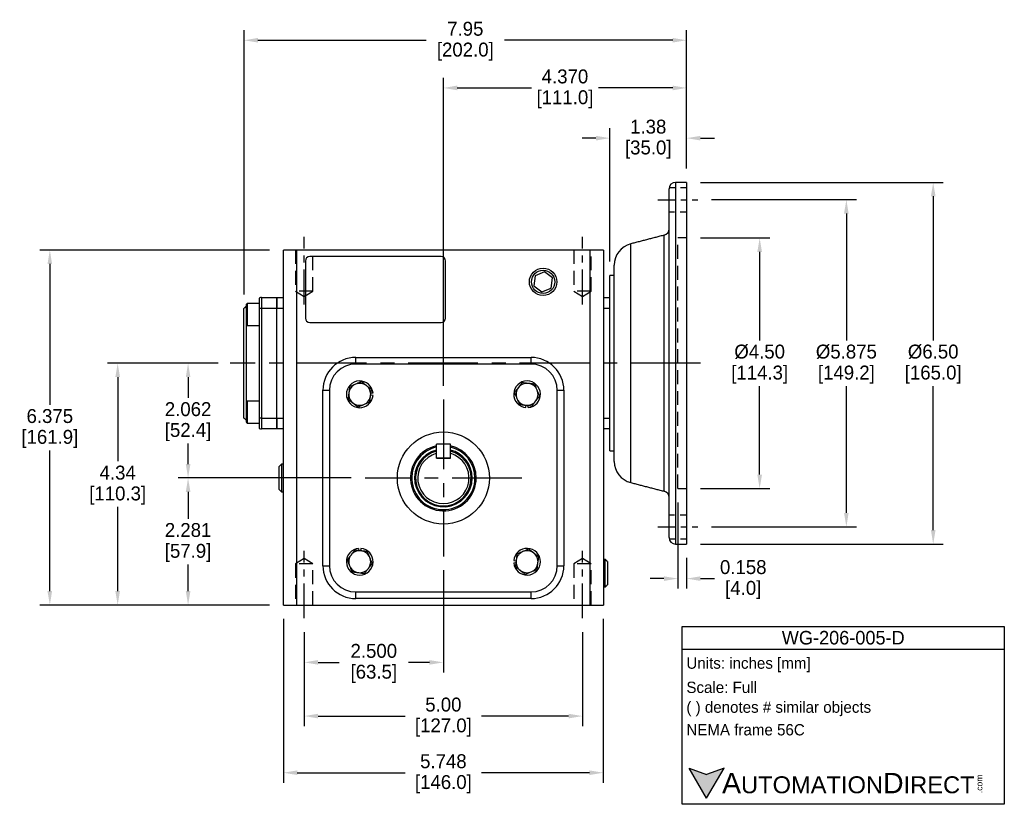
# Model space of a CAD drawing. Header units: inches. Extents: x 68.3 to 98.5, y 18.7 to 44.4.
# Tile 2 of 3: x 80.8 to 98.5, y 18.7 to 32.8. Entities that reach past the tile are written whole.
import ezdxf

# ---------------------------------------------------------------- set-up
doc = ezdxf.new("R2010")
doc.units = ezdxf.units.IN
doc.header["$MEASUREMENT"] = 0
doc.linetypes.add('CENTER', pattern=[2, 1.25, -0.25, 0.25, -0.25])
doc.linetypes.add('HIDDEN', pattern=[0.375, 0.25, -0.125])
for name, color, linetype in [('Centerline', 40, 'CENTER'), ('Dimensions', 140, 'Continuous'), ('Hidden', 102, 'HIDDEN'), ('Text', 140, 'Continuous')]:
    doc.layers.add(name, color=color, linetype=linetype)
doc.styles.add('\\M+2ABAC\\M+2A6A11', font='txt')
doc.dimstyles.get("Standard").update_dxf_attribs({"dimtxt": 0.25, "dimasz": 0.25, "dimexe": 0.18, "dimexo": 0.25, "dimgap": 0.08, "dimtad": 0, "dimtih": 1, "dimtoh": 1, "dimrnd": 0.0005, "dimzin": 0, "dimdsep": 46, "dimtxsty": 'Standard', "dimcen": 0, "dimadec": 0, "dimazin": 0, "dimtfac": 1, "dimtofl": 0, "dimtmove": 0, "dimatfit": 3, "dimfxl": 0, "dimtolj": 1, "dimtzin": 0, "dimarcsym": 0})

# ---------------------------------------------------------------- blocks, each defined once
blk = doc.blocks.new('*D9')
at = {"layer": 'Defpoints', "color": 0}
for p in [(92.776, 28.852), (92.776, 24.352), (94.089, 24.352)]:
    blk.add_point(p, dxfattribs=at)
at = {"layer": 'Dimensions', "color": 0, "lineweight": -2}
for p, q in [((93.026, 28.852), (94.269, 28.852)), ((94.089, 28.602), (94.089, 27.012)), ((94.089, 24.602), (94.089, 26.192)), ((93.026, 24.352), (94.269, 24.352))]:
    blk.add_line(p, q, dxfattribs=at)
at = {"layer": 'Dimensions', "color": 0}
for points in [[(94.047, 28.602), (94.131, 28.602), (94.089, 28.852)], [(94.047, 24.602), (94.131, 24.602), (94.089, 24.352)]]:
    blk.add_solid(points, dxfattribs=at)
at = {"layer": 'Dimensions', "color": 0, "char_height": 0.25, "attachment_point": 5}
for s, insert in [('\\A1;%%c4.50', (94.089, 26.807)), ('\\A1;[114.3]', (94.089, 26.397))]:
    blk.add_mtext(s, dxfattribs=dict(at, insert=insert))
blk = doc.blocks.new('*D10')
at = {"layer": 'Defpoints', "color": 0}
for p in [(92.619, 24.352), (92.776, 23.354), (92.776, 22.734)]:
    blk.add_point(p, dxfattribs=at)
at = {"layer": 'Dimensions', "color": 0, "lineweight": -2}
for p, q in [((92.619, 24.102), (92.619, 22.554)), ((92.776, 23.104), (92.776, 22.554)), ((92.369, 22.734), (92.119, 22.734)), ((93.026, 22.734), (93.276, 22.734))]:
    blk.add_line(p, q, dxfattribs=at)
at = {"layer": 'Dimensions', "color": 0}
for points in [[(92.369, 22.775), (92.369, 22.692), (92.619, 22.734)], [(93.026, 22.775), (93.026, 22.692), (92.776, 22.734)]]:
    blk.add_solid(points, dxfattribs=at)
at = {"layer": 'Dimensions', "color": 0, "char_height": 0.25, "attachment_point": 5}
for s, insert in [('\\A1;0.158', (93.794, 22.939)), ('\\A1;[4.0]', (93.794, 22.529))]:
    blk.add_mtext(s, dxfattribs=dict(at, insert=insert))
blk = doc.blocks.new('*D11')
at = {"layer": 'Defpoints', "color": 0}
for p in [(85.906, 22.023), (90.906, 22.023), (90.906, 20.265)]:
    blk.add_point(p, dxfattribs=at)
at = {"layer": 'Dimensions', "color": 0, "lineweight": -2}
for p, q in [((85.906, 21.773), (85.906, 20.085)), ((90.906, 21.773), (90.906, 20.085)), ((86.156, 20.265), (87.722, 20.265)), ((90.656, 20.265), (89.09, 20.265))]:
    blk.add_line(p, q, dxfattribs=at)
at = {"layer": 'Dimensions', "color": 0}
for points in [[(86.156, 20.306), (86.156, 20.223), (85.906, 20.265)], [(90.656, 20.306), (90.656, 20.223), (90.906, 20.265)]]:
    blk.add_solid(points, dxfattribs=at)
at = {"layer": 'Dimensions', "color": 0, "char_height": 0.25, "attachment_point": 5}
for s, insert in [('\\A1;5.00', (88.406, 20.47)), ('\\A1;[127.0]', (88.406, 20.06))]:
    blk.add_mtext(s, dxfattribs=dict(at, insert=insert))
blk = doc.blocks.new('*D12')
at = {"layer": 'Defpoints', "color": 0}
for p in [(88.406, 23.133), (85.906, 22.023), (88.406, 21.229)]:
    blk.add_point(p, dxfattribs=at)
at = {"layer": 'Dimensions', "color": 0, "lineweight": -2}
for p, q in [((88.406, 22.883), (88.406, 21.049)), ((85.906, 21.773), (85.906, 21.049)), ((86.156, 21.229), (86.535, 21.229)), ((88.156, 21.229), (87.778, 21.229))]:
    blk.add_line(p, q, dxfattribs=at)
at = {"layer": 'Dimensions', "color": 0}
for points in [[(86.156, 21.271), (86.156, 21.188), (85.906, 21.229)], [(88.156, 21.271), (88.156, 21.188), (88.406, 21.229)]]:
    blk.add_solid(points, dxfattribs=at)
at = {"layer": 'Dimensions', "color": 0, "char_height": 0.25, "attachment_point": 5}
for s, insert in [('\\A1;2.500', (87.156, 21.434)), ('\\A1;[63.5]', (87.156, 21.024))]:
    blk.add_mtext(s, dxfattribs=dict(at, insert=insert))
blk = doc.blocks.new('*D13')
at = {"layer": 'Defpoints', "color": 0}
for p in [(85.532, 22.259), (91.28, 22.259), (91.28, 19.247)]:
    blk.add_point(p, dxfattribs=at)
at = {"layer": 'Dimensions', "color": 0, "lineweight": -2}
for p, q in [((85.532, 22.009), (85.532, 19.067)), ((91.28, 22.009), (91.28, 19.067)), ((85.782, 19.247), (87.722, 19.247)), ((91.03, 19.247), (89.09, 19.247))]:
    blk.add_line(p, q, dxfattribs=at)
at = {"layer": 'Dimensions', "color": 0}
for points in [[(85.782, 19.289), (85.782, 19.206), (85.532, 19.247)], [(91.03, 19.289), (91.03, 19.206), (91.28, 19.247)]]:
    blk.add_solid(points, dxfattribs=at)
at = {"layer": 'Dimensions', "color": 0, "char_height": 0.25, "attachment_point": 5}
for s, insert in [('\\A1;5.748', (88.406, 19.452)), ('\\A1;[146.0]', (88.406, 19.042))]:
    blk.add_mtext(s, dxfattribs=dict(at, insert=insert))
blk = doc.blocks.new('*D14')
at = {"layer": 'Defpoints', "color": 0}
for p in [(83.819, 26.602), (84.607, 26.602), (86.998, 24.541)]:
    blk.add_point(p, dxfattribs=at)
at = {"layer": 'Dimensions', "color": 0, "lineweight": -2}
for p, q in [((84.357, 26.602), (83.639, 26.602)), ((83.819, 26.352), (83.819, 25.981)), ((83.819, 24.791), (83.819, 25.161)), ((86.748, 24.541), (83.639, 24.541))]:
    blk.add_line(p, q, dxfattribs=at)
at = {"layer": 'Dimensions', "color": 0}
for points in [[(83.778, 26.352), (83.861, 26.352), (83.819, 26.602)], [(83.778, 24.791), (83.861, 24.791), (83.819, 24.541)]]:
    blk.add_solid(points, dxfattribs=at)
at = {"layer": 'Dimensions', "color": 0, "char_height": 0.25, "attachment_point": 5}
for s, insert in [('\\A1;2.062', (83.819, 25.776)), ('\\A1;[52.4]', (83.819, 25.366))]:
    blk.add_mtext(s, dxfattribs=dict(at, insert=insert))
blk = doc.blocks.new('*D15')
at = {"layer": 'Defpoints', "color": 0}
for p in [(83.819, 24.541), (86.998, 24.541), (85.532, 22.259)]:
    blk.add_point(p, dxfattribs=at)
at = {"layer": 'Dimensions', "color": 0, "lineweight": -2}
for p, q in [((86.748, 24.541), (83.639, 24.541)), ((83.819, 24.291), (83.819, 23.81)), ((83.819, 22.509), (83.819, 22.99)), ((85.282, 22.259), (83.639, 22.259))]:
    blk.add_line(p, q, dxfattribs=at)
at = {"layer": 'Dimensions', "color": 0}
for points in [[(83.778, 24.291), (83.861, 24.291), (83.819, 24.541)], [(83.778, 22.509), (83.861, 22.509), (83.819, 22.259)]]:
    blk.add_solid(points, dxfattribs=at)
at = {"layer": 'Dimensions', "color": 0, "char_height": 0.25, "attachment_point": 5}
for s, insert in [('\\A1;2.281', (83.819, 23.605)), ('\\A1;[57.9]', (83.819, 23.195))]:
    blk.add_mtext(s, dxfattribs=dict(at, insert=insert))
blk = doc.blocks.new('*D16')
at = {"layer": 'Defpoints', "color": 0}
for p in [(92.776, 31.547), (92.776, 29.85), (88.406, 25.948)]:
    blk.add_point(p, dxfattribs=at)
at = {"layer": 'Dimensions', "color": 0, "lineweight": -2}
for p, q in [((88.406, 26.198), (88.406, 31.727)), ((92.776, 30.1), (92.776, 31.727)), ((88.656, 31.547), (89.99, 31.547)), ((92.526, 31.547), (91.192, 31.547))]:
    blk.add_line(p, q, dxfattribs=at)
at = {"layer": 'Dimensions', "color": 0}
for points in [[(88.656, 31.589), (88.656, 31.505), (88.406, 31.547)], [(92.526, 31.589), (92.526, 31.505), (92.776, 31.547)]]:
    blk.add_solid(points, dxfattribs=at)
at = {"layer": 'Dimensions', "color": 0, "char_height": 0.25, "attachment_point": 5}
for s, insert in [('\\A1;4.370', (90.591, 31.752)), ('\\A1;[111.0]', (90.591, 31.342))]:
    blk.add_mtext(s, dxfattribs=dict(at, insert=insert))
blk = doc.blocks.new('*D17')
at = {"layer": 'Defpoints', "color": 0}
for p in [(92.776, 29.85), (92.776, 23.354), (97.207, 23.354)]:
    blk.add_point(p, dxfattribs=at)
at = {"layer": 'Dimensions', "color": 0, "lineweight": -2}
for p, q in [((93.026, 29.85), (97.387, 29.85)), ((97.207, 29.6), (97.207, 27.012)), ((97.207, 23.604), (97.207, 26.192)), ((93.026, 23.354), (97.387, 23.354))]:
    blk.add_line(p, q, dxfattribs=at)
at = {"layer": 'Dimensions', "color": 0}
for points in [[(97.166, 29.6), (97.249, 29.6), (97.207, 29.85)], [(97.166, 23.604), (97.249, 23.604), (97.207, 23.354)]]:
    blk.add_solid(points, dxfattribs=at)
at = {"layer": 'Dimensions', "color": 0, "char_height": 0.25, "attachment_point": 5}
for s, insert in [('\\A1;%%c6.50', (97.207, 26.807)), ('\\A1;[165.0]', (97.207, 26.397))]:
    blk.add_mtext(s, dxfattribs=dict(at, insert=insert))
blk = doc.blocks.new('*D18')
at = {"layer": 'Defpoints', "color": 0}
for p in [(92.776, 32.403), (92.776, 29.85), (84.824, 27.587)]:
    blk.add_point(p, dxfattribs=at)
at = {"layer": 'Dimensions', "color": 0, "lineweight": -2}
for p, q in [((84.824, 27.837), (84.824, 32.583)), ((92.776, 30.1), (92.776, 32.583)), ((85.074, 32.403), (88.095, 32.403)), ((92.526, 32.403), (89.505, 32.403))]:
    blk.add_line(p, q, dxfattribs=at)
at = {"layer": 'Dimensions', "color": 0}
for points in [[(85.074, 32.445), (85.074, 32.362), (84.824, 32.403)], [(92.526, 32.445), (92.526, 32.362), (92.776, 32.403)]]:
    blk.add_solid(points, dxfattribs=at)
at = {"layer": 'Dimensions', "color": 0, "char_height": 0.25, "attachment_point": 5}
for s, insert in [('\\A1;7.95', (88.8, 32.608)), ('\\A1;[202.0]', (88.8, 32.198))]:
    blk.add_mtext(s, dxfattribs=dict(at, insert=insert))
blk = doc.blocks.new('*D19')
at = {"layer": 'Defpoints', "color": 0}
for p in [(92.776, 30.645), (92.776, 29.85), (91.398, 28.177)]:
    blk.add_point(p, dxfattribs=at)
at = {"layer": 'Dimensions', "color": 0, "lineweight": -2}
for p, q in [((91.398, 28.427), (91.398, 30.825)), ((92.776, 30.1), (92.776, 30.825)), ((91.148, 30.645), (90.898, 30.645)), ((93.026, 30.645), (93.276, 30.645))]:
    blk.add_line(p, q, dxfattribs=at)
at = {"layer": 'Dimensions', "color": 0}
for points in [[(91.148, 30.686), (91.148, 30.603), (91.398, 30.645)], [(93.026, 30.686), (93.026, 30.603), (92.776, 30.645)]]:
    blk.add_solid(points, dxfattribs=at)
at = {"layer": 'Dimensions', "color": 0, "char_height": 0.25, "attachment_point": 5}
for s, insert in [('\\A1;1.38', (92.087, 30.85)), ('\\A1;[35.0]', (92.087, 30.44))]:
    blk.add_mtext(s, dxfattribs=dict(at, insert=insert))
blk = doc.blocks.new('*D24')
at = {"layer": 'Defpoints', "color": 0}
for p in [(84.574, 26.602), (82.554, 22.259), (85.532, 22.259)]:
    blk.add_point(p, dxfattribs=at)
at = {"layer": 'Dimensions', "color": 0, "lineweight": -2}
for p, q in [((84.324, 26.602), (82.374, 26.602)), ((82.554, 26.352), (82.554, 24.841)), ((82.554, 22.509), (82.554, 24.021)), ((85.282, 22.259), (82.374, 22.259))]:
    blk.add_line(p, q, dxfattribs=at)
at = {"layer": 'Dimensions', "color": 0}
for points in [[(82.512, 26.352), (82.596, 26.352), (82.554, 26.602)], [(82.512, 22.509), (82.596, 22.509), (82.554, 22.259)]]:
    blk.add_solid(points, dxfattribs=at)
at = {"layer": 'Dimensions', "color": 0, "char_height": 0.25, "attachment_point": 5}
for s, insert in [('\\A1;4.34', (82.554, 24.636)), ('\\A1;[110.3]', (82.554, 24.226))]:
    blk.add_mtext(s, dxfattribs=dict(at, insert=insert))
blk = doc.blocks.new('*D25')
at = {"layer": 'Defpoints', "color": 0}
for p in [(92.976, 29.54), (92.976, 23.665), (95.647, 23.665)]:
    blk.add_point(p, dxfattribs=at)
at = {"layer": 'Dimensions', "color": 0, "lineweight": -2}
for p, q in [((93.226, 29.54), (95.827, 29.54)), ((95.647, 29.29), (95.647, 27.012)), ((95.647, 23.915), (95.647, 26.192)), ((93.226, 23.665), (95.827, 23.665))]:
    blk.add_line(p, q, dxfattribs=at)
at = {"layer": 'Dimensions', "color": 0}
for points in [[(95.605, 29.29), (95.688, 29.29), (95.647, 29.54)], [(95.605, 23.915), (95.688, 23.915), (95.647, 23.665)]]:
    blk.add_solid(points, dxfattribs=at)
at = {"layer": 'Dimensions', "color": 0, "char_height": 0.25, "attachment_point": 5}
for s, insert in [('\\A1;%%C5.875', (95.647, 26.807)), ('\\A1;[149.2]', (95.647, 26.397))]:
    blk.add_mtext(s, dxfattribs=dict(at, insert=insert))
blk = doc.blocks.new('*D26')
at = {"layer": 'Defpoints', "color": 0}
for p in [(85.532, 28.635), (81.335, 22.259), (85.532, 22.259)]:
    blk.add_point(p, dxfattribs=at)
at = {"layer": 'Dimensions', "color": 0, "lineweight": -2}
for p, q in [((85.282, 28.635), (81.155, 28.635)), ((81.335, 28.385), (81.335, 25.857)), ((81.335, 22.509), (81.335, 25.037)), ((85.282, 22.259), (81.155, 22.259))]:
    blk.add_line(p, q, dxfattribs=at)
at = {"layer": 'Dimensions', "color": 0}
for points in [[(81.293, 28.385), (81.376, 28.385), (81.335, 28.635)], [(81.293, 22.509), (81.376, 22.509), (81.335, 22.259)]]:
    blk.add_solid(points, dxfattribs=at)
at = {"layer": 'Dimensions', "color": 0, "char_height": 0.25, "attachment_point": 5}
for s, insert in [('\\A1;6.375', (81.335, 25.652)), ('\\A1;[161.9]', (81.335, 25.242))]:
    blk.add_mtext(s, dxfattribs=dict(at, insert=insert))

msp = doc.modelspace()

# ---------------------------------------------------------------- hatches: boundary and pattern name
at = {"layer": 'Dimensions'}
msp.add_hatch(color=256, dxfattribs=at).paths.add_polyline_path([(93.4502, 19.3311), (93.1366, 19.217), (92.823, 19.3311), (93.1366, 18.788)])

# ---------------------------------------------------------------- linework, layer by layer
at = {"color": 7, "linetype": 'Continuous'}
for p, q in [((92.4613, 28.8869), (92.4613, 29.7323)), ((92.5794, 29.8504), (92.5794, 23.3544)), ((92.7763, 29.8504), (92.7763, 23.3544)), ((92.3729, 26.6024), (92.3729, 28.9023)), ((92.4613, 28.889), (92.4613, 28.8961)), ((91.7717, 26.6024), (91.7717, 28.7459)), ((92.4613, 28.463), (92.4613, 28.7432)), ((92.4613, 24.4629), (92.4613, 28.7419)), ((85.5322, 22.2595), (85.5322, 28.6347)), ((85.7684, 28.6347), (85.5322, 28.6347)), ((91.044, 28.6347), (85.7684, 28.6347)), ((85.7684, 28.6347), (85.7684, 22.2595)), ((88.3668, 28.5166), (86.0046, 28.5166)), ((91.044, 22.2595), (91.044, 28.6347)), ((91.2802, 28.6347), (91.044, 28.6347)), ((91.2802, 28.6347), (91.2802, 22.2595)), ((85.9259, 28.4378), (85.9259, 27.4142)), ((88.4456, 27.4142), (88.4456, 28.4378)), ((91.4771, 26.6024), (91.4771, 28.3649)), ((90.0532, 28.1745), (90.0296, 27.9942)), ((90.2212, 28.2441), (90.0532, 28.1745)), ((90.3655, 28.1335), (90.2212, 28.2441)), ((90.3418, 27.9532), (90.3655, 28.1335)), ((91.3983, 27.7694), (91.3983, 28.1772)), ((90.0296, 27.9942), (90.1739, 27.8835)), ((90.1739, 27.8835), (90.3418, 27.9532)), ((85.1385, 27.7835), (85.4141, 27.7835)), ((85.1385, 27.7835), (85.1385, 27.5867)), ((85.4141, 27.5867), (85.4141, 27.7835)), ((85.4141, 27.7835), (85.5322, 27.7835)), ((85.4141, 27.7835), (85.4141, 27.5867)), ((91.2802, 27.7835), (91.3983, 27.7835)), ((84.8629, 27.6565), (84.8629, 27.3022)), ((84.8826, 27.6762), (84.8826, 27.2825)), ((85.0991, 27.773), (85.0991, 27.5867)), ((91.3983, 27.6598), (91.3983, 27.7694)), ((91.3983, 26.6024), (91.3983, 27.6598)), ((84.8235, 25.6182), (84.8235, 27.5867)), ((85.0991, 27.5867), (85.0991, 25.6182)), ((85.1385, 27.5867), (85.0991, 27.5867)), ((85.1385, 27.5867), (85.1385, 25.6182)), ((85.4141, 27.5867), (85.1385, 27.5867)), ((85.4141, 25.6182), (85.4141, 27.5867)), ((85.4141, 25.6182), (85.4141, 27.5867)), ((85.5322, 27.5867), (85.4141, 27.5867)), ((91.3983, 27.5867), (91.2802, 27.5867)), ((84.8629, 27.3022), (84.8629, 26.6024)), ((86.0046, 27.3355), (88.3668, 27.3355)), ((84.8629, 26.6024), (84.8629, 25.9026)), ((86.8314, 26.7059), (89.981, 26.7059)), ((86.8314, 26.5878), (86.8314, 26.7059)), ((89.981, 26.5878), (86.8314, 26.5878)), ((89.981, 26.5878), (89.981, 26.7059)), ((91.3983, 25.545), (91.3983, 26.6024)), ((91.4771, 24.8399), (91.4771, 26.6024)), ((91.7717, 24.4589), (91.7717, 26.6024)), ((92.3729, 24.3026), (92.3729, 26.6024)), ((86.2408, 22.9658), (86.2408, 26.1154)), ((86.2408, 26.1154), (86.359, 26.1154)), ((86.359, 26.1154), (86.359, 22.9658)), ((87.1423, 26.025), (87.0994, 26.0284)), ((87.1423, 26.0627), (87.1036, 26.0597)), ((90.4534, 22.9658), (90.4534, 26.1154)), ((90.4534, 26.1154), (90.5715, 26.1154)), ((90.5715, 26.1154), (90.5715, 22.9658)), ((84.8629, 25.9026), (84.8629, 25.7255)), ((84.8826, 25.9223), (84.8826, 25.7255)), ((89.8906, 25.8045), (89.894, 25.8474)), ((89.9283, 25.8045), (89.9253, 25.8432)), ((84.8629, 25.7255), (84.8629, 25.5483)), ((84.8826, 25.7255), (84.8826, 25.5286)), ((85.0991, 25.6182), (85.0991, 25.4319)), ((85.1385, 25.6182), (85.0991, 25.6182)), ((85.1385, 25.6182), (85.1385, 25.4213)), ((85.1385, 25.6182), (85.4141, 25.6182)), ((85.4141, 25.4213), (85.4141, 25.6182)), ((85.4141, 25.6182), (85.4141, 25.4213)), ((85.4141, 25.6182), (85.5322, 25.6182)), ((91.2802, 25.6182), (91.3983, 25.6182)), ((91.3983, 25.4354), (91.3983, 25.545)), ((85.4141, 25.4213), (85.1385, 25.4213)), ((85.5322, 25.4213), (85.4141, 25.4213)), ((91.3983, 25.4213), (91.2802, 25.4213)), ((91.3983, 25.0276), (91.3983, 25.4354)), ((88.2812, 24.8996), (88.2812, 25.1496)), ((88.5312, 25.1496), (88.2812, 25.1496)), ((88.5312, 24.8996), (88.5312, 25.1496)), ((88.2812, 24.8996), (88.2812, 24.9839)), ((88.5312, 24.8996), (88.5312, 24.9839)), ((85.4964, 24.7875), (85.4964, 24.7688)), ((85.4964, 24.7688), (85.4964, 24.2937)), ((88.5312, 24.8996), (88.2812, 24.8996)), ((88.2812, 24.8996), (88.5312, 24.8996)), ((85.4581, 24.7334), (85.4581, 24.7493)), ((85.4581, 24.3319), (85.4581, 24.7334)), ((92.4613, 24.4623), (92.4613, 24.7418)), ((92.4613, 23.4725), (92.4613, 24.3179)), ((92.4613, 24.3087), (92.4613, 24.3144)), ((86.8841, 23.2767), (86.8871, 23.238)), ((86.9217, 23.2767), (86.9184, 23.2338)), ((89.6701, 23.0561), (89.713, 23.0528)), ((89.6701, 23.0185), (89.7088, 23.0215)), ((91.316, 22.8304), (91.316, 23.0772)), ((91.3543, 23.039), (91.3543, 22.8304)), ((86.2408, 22.9658), (86.359, 22.9658)), ((90.4534, 22.9658), (90.5715, 22.9658)), ((91.316, 22.5835), (91.316, 22.8304)), ((91.3543, 22.8304), (91.3543, 22.6217)), ((86.8314, 22.4933), (89.981, 22.4933)), ((86.8314, 22.3752), (86.8314, 22.4933)), ((89.981, 22.3752), (89.981, 22.4933)), ((89.981, 22.3752), (86.8314, 22.3752)), ((85.5322, 22.2595), (85.7684, 22.2595)), ((85.7684, 22.2595), (91.044, 22.2595)), ((91.044, 22.2595), (91.2802, 22.2595))]:
    msp.add_line(p, q, dxfattribs=at)
for centre, radius in [((90.1975, 28.0638), 0.2469), ((90.1975, 28.0638), 0.2087), ((88.4062, 24.5406), 0.8268)]:
    msp.add_circle(centre, radius, dxfattribs=at)
for centre, radius, start, end in [((92.5794, 29.7323), 0.1181, 90, 180), ((92.3432, 29.0166), 0.1181, 284.57422, 0), ((91.8708, 28.3649), 0.3937, 104.57422, 180), ((86.0046, 28.4378), 0.0787, 90, 180), ((88.3668, 28.4378), 0.0787, 0, 90), ((85.1385, 27.7048), 0.0787, 90, 120), ((86.0046, 27.4142), 0.0787, 180, 270), ((88.3668, 27.4142), 0.0787, 270, 0), ((86.8314, 26.1154), 0.5906, 90, 180), ((86.8314, 26.1154), 0.4724, 90, 180), ((89.981, 26.1154), 0.5906, 0, 90), ((89.981, 26.1154), 0.4724, 0, 90), ((86.9029, 26.0439), 0.2402, 4.5, 355.5), ((86.9029, 26.0439), 0.1969, 112.44828, 172.44828), ((86.9029, 26.0439), 0.1969, 52.44828, 112.44828), ((86.9029, 26.0439), 0.1969, 352.44828, 52.44828), ((89.9095, 26.0439), 0.2402, 274.5, 265.5), ((89.9095, 26.0439), 0.1969, 82.44828, 142.44828), ((89.9095, 26.0439), 0.1969, 22.44828, 82.44828), ((86.9029, 26.0439), 0.1969, 172.44828, 232.44828), ((86.9029, 26.0439), 0.1969, 292.44828, 352.44828), ((89.9095, 26.0439), 0.1969, 142.44828, 202.44828), ((89.9095, 26.0439), 0.1969, 322.44828, 22.44828), ((86.9029, 26.0439), 0.1969, 232.44828, 292.44828), ((89.9095, 26.0439), 0.1969, 202.44828, 262.44828), ((89.9095, 26.0439), 0.1969, 262.44828, 322.44828), ((85.1385, 25.5), 0.0787, 240, 270), ((88.4062, 24.5406), 0.5906, 102.22004, 0), ((88.4062, 24.5406), 0.5678, 102.71725, 0), ((88.4062, 24.5406), 0.5177, 103.97183, 0), ((88.4062, 24.5406), 0.5, 104.47751, 75.52249), ((88.4062, 24.5406), 0.4606, 105.74566, 74.25434), ((88.4062, 24.5406), 0.5906, 0, 77.77996), ((88.4062, 24.5406), 0.5678, 0, 77.28275), ((88.4062, 24.5406), 0.5177, 0, 75.85317), ((91.8708, 24.8399), 0.3937, 180, 255.42578), ((92.3432, 24.1882), 0.1181, 0, 75.42578), ((92.5794, 23.4725), 0.1181, 180, 270), ((86.9029, 23.0373), 0.2402, 94.5, 85.5), ((86.9029, 23.0373), 0.1969, 82.44828, 142.44828), ((86.9029, 23.0373), 0.1969, 22.44828, 82.44828), ((89.9095, 23.0373), 0.2402, 184.5, 175.5), ((89.9095, 23.0373), 0.1969, 112.44828, 172.44828), ((89.9095, 23.0373), 0.1969, 52.44828, 112.44828), ((89.9095, 23.0373), 0.1969, 352.44828, 52.44828), ((86.9029, 23.0373), 0.1969, 142.44828, 202.44828), ((86.9029, 23.0373), 0.1969, 322.44828, 22.44828), ((89.9095, 23.0373), 0.1969, 172.44828, 232.44828), ((89.9095, 23.0373), 0.1969, 292.44828, 352.44828), ((86.8314, 22.9658), 0.5906, 180, 270), ((86.8314, 22.9658), 0.4724, 180, 270), ((86.9029, 23.0373), 0.1969, 202.44828, 262.44828), ((86.9029, 23.0373), 0.1969, 262.44828, 322.44828), ((89.9095, 23.0373), 0.1969, 232.44828, 292.44828), ((89.981, 22.9658), 0.5906, 270, 0), ((89.981, 22.9658), 0.4724, 270, 0)]:
    msp.add_arc(centre, radius, start, end, dxfattribs=at)
for points in [[(92.7763, 29.8504), (92.5794, 29.8504)], [(92.3729, 28.9023), (91.7717, 28.7459)], [(91.4771, 28.1772), (91.3983, 28.1772)], [(84.8629, 27.626), (84.8235, 27.5867)], [(84.8826, 27.6762), (84.8629, 27.6565)], [(85.0991, 27.6762), (84.8826, 27.6762)], [(84.8629, 27.3022), (84.8826, 27.2825)], [(84.8826, 27.2825), (85.0991, 27.2825)], [(87.113, 26.1307), (87.0229, 26.2)], [(89.8227, 26.254), (89.7534, 26.1639)], [(90.048, 26.2241), (89.9354, 26.239)], [(86.7227, 26.1824), (86.7078, 26.0698)], [(87.0831, 25.9054), (87.098, 26.018)], [(84.8826, 25.9223), (84.8629, 25.9026)], [(85.0991, 25.9223), (84.8826, 25.9223)], [(86.6928, 25.9571), (86.7829, 25.8878)], [(89.771, 25.8637), (89.8836, 25.8487)], [(89.9963, 25.8338), (90.0656, 25.9239)], [(84.8235, 25.6182), (84.8629, 25.5788)], [(84.8629, 25.5483), (84.8826, 25.5286)], [(84.8826, 25.5286), (85.0991, 25.5286)], [(91.3983, 25.0276), (91.4771, 25.0276)], [(85.4964, 24.7875), (85.4581, 24.7493)], [(85.5322, 24.7864), (85.4964, 24.7875)], [(91.7717, 24.4589), (92.3729, 24.3026)], [(85.4581, 24.3319), (85.4964, 24.2937)], [(85.4964, 24.2937), (85.5322, 24.2948)], [(92.5794, 23.3544), (92.7763, 23.3544)], [(86.8161, 23.2474), (86.7468, 23.1573)], [(87.0414, 23.2175), (86.9288, 23.2324)], [(89.7293, 23.1758), (89.7143, 23.0632)], [(90.1196, 23.1241), (90.0295, 23.1934)], [(90.0897, 22.8988), (90.1046, 23.0114)], [(91.316, 23.0772), (91.2802, 23.0762)], [(91.3543, 23.039), (91.316, 23.0772)], [(86.7644, 22.8571), (86.877, 22.8422)], [(86.9897, 22.8272), (87.059, 22.9173)], [(89.6994, 22.9505), (89.7895, 22.8812)], [(91.2802, 22.5845), (91.316, 22.5835)], [(91.316, 22.5835), (91.3543, 22.6217)]]:
    msp.add_open_spline(points, degree=1, dxfattribs=at)
for points, knots in [([(92.4613, 28.7419), (92.4615, 28.7533), (92.4622, 28.7862), (92.4649, 28.8347), (92.4622, 28.8707), (92.4615, 28.8828), (92.4613, 28.8869)], [0, 0, 0, 0, 0.1704158, 0.490901, 0.8306195, 1, 1, 1, 1]), ([(86.8277, 26.2258), (86.8195, 26.2224), (86.7839, 26.2077), (86.7493, 26.1934), (86.7227, 26.1824)], [0, 0, 0, 0, 0.2318491, 1, 1, 1, 1]), ([(86.9328, 26.2692), (86.9256, 26.2662), (86.8914, 26.2521), (86.8558, 26.2374), (86.8277, 26.2258)], [0, 0, 0, 0, 0.2110004, 1, 1, 1, 1]), ([(87.0229, 26.2), (87.0207, 26.2016), (86.9903, 26.225), (86.9605, 26.2479), (86.9328, 26.2692)], [0, 0, 0, 0, 0.07020078, 1, 1, 1, 1]), ([(89.9354, 26.239), (89.9327, 26.2394), (89.8946, 26.2444), (89.8574, 26.2494), (89.8227, 26.254)], [0, 0, 0, 0, 0.0702006, 1, 1, 1, 1]), ([(90.0914, 26.1191), (90.088, 26.1273), (90.0733, 26.1628), (90.059, 26.1975), (90.048, 26.2241)], [0, 0, 0, 0, 0.2318491, 1, 1, 1, 1]), ([(86.7078, 26.0698), (86.7074, 26.0671), (86.7024, 26.029), (86.6974, 25.9918), (86.6928, 25.9571)], [0, 0, 0, 0, 0.0702006, 1, 1, 1, 1]), ([(87.098, 26.018), (87.0984, 26.0207), (87.1034, 26.0587), (87.1084, 26.096), (87.113, 26.1307)], [0, 0, 0, 0, 0.0702007, 1, 1, 1, 1]), ([(89.7534, 26.1639), (89.7518, 26.1617), (89.7284, 26.1313), (89.7055, 26.1015), (89.6842, 26.0738)], [0, 0, 0, 0, 0.0701998, 1, 1, 1, 1]), ([(89.6842, 26.0738), (89.6952, 26.0472), (89.7095, 26.0125), (89.7242, 25.977), (89.7276, 25.9687)], [0, 0, 0, 0, 0.7681508, 1, 1, 1, 1]), ([(90.0656, 25.9239), (90.0672, 25.9261), (90.0906, 25.9565), (90.1135, 25.9863), (90.1348, 26.014)], [0, 0, 0, 0, 0.07020078, 1, 1, 1, 1]), ([(90.1348, 26.014), (90.1318, 26.0212), (90.1177, 26.0554), (90.103, 26.091), (90.0914, 26.1191)], [0, 0, 0, 0, 0.2110004, 1, 1, 1, 1]), ([(86.7829, 25.8878), (86.7851, 25.8862), (86.8155, 25.8628), (86.8453, 25.8399), (86.873, 25.8186)], [0, 0, 0, 0, 0.0701998, 1, 1, 1, 1]), ([(86.873, 25.8186), (86.8996, 25.8296), (86.9343, 25.8439), (86.9698, 25.8586), (86.9781, 25.862)], [0, 0, 0, 0, 0.7681508, 1, 1, 1, 1]), ([(86.9781, 25.862), (87.0061, 25.8736), (87.0417, 25.8882), (87.0759, 25.9024), (87.0831, 25.9054)], [0, 0, 0, 0, 0.7889993, 1, 1, 1, 1]), ([(89.7276, 25.9687), (89.7392, 25.9407), (89.7538, 25.9051), (89.768, 25.8709), (89.771, 25.8637)], [0, 0, 0, 0, 0.7889993, 1, 1, 1, 1]), ([(89.8836, 25.8487), (89.8863, 25.8484), (89.9243, 25.8434), (89.9616, 25.8384), (89.9963, 25.8338)], [0, 0, 0, 0, 0.0702007, 1, 1, 1, 1]), ([(92.4613, 24.3179), (92.4615, 24.322), (92.4622, 24.3337), (92.4649, 24.3692), (92.4622, 24.4174), (92.4615, 24.4515), (92.4613, 24.4629)], [0, 0, 0, 0, 0.1704146, 0.4909007, 0.8306197, 1, 1, 1, 1]), ([(86.9288, 23.2324), (86.9261, 23.2328), (86.8881, 23.2378), (86.8508, 23.2428), (86.8161, 23.2474)], [0, 0, 0, 0, 0.0702007, 1, 1, 1, 1]), ([(87.0848, 23.1125), (87.0732, 23.1405), (87.0585, 23.1761), (87.0444, 23.2103), (87.0414, 23.2175)], [0, 0, 0, 0, 0.7889993, 1, 1, 1, 1]), ([(89.8343, 23.2192), (89.8063, 23.2076), (89.7707, 23.1929), (89.7365, 23.1788), (89.7293, 23.1758)], [0, 0, 0, 0, 0.7889993, 1, 1, 1, 1]), ([(89.9394, 23.2626), (89.9128, 23.2516), (89.8781, 23.2373), (89.8426, 23.2226), (89.8343, 23.2192)], [0, 0, 0, 0, 0.7681508, 1, 1, 1, 1]), ([(90.0295, 23.1934), (90.0273, 23.195), (89.9969, 23.2184), (89.9671, 23.2413), (89.9394, 23.2626)], [0, 0, 0, 0, 0.0701998, 1, 1, 1, 1]), ([(86.7468, 23.1573), (86.7452, 23.1551), (86.7218, 23.1247), (86.6989, 23.0949), (86.6776, 23.0672)], [0, 0, 0, 0, 0.07020078, 1, 1, 1, 1]), ([(86.6776, 23.0672), (86.6805, 23.06), (86.6947, 23.0257), (86.7094, 22.9902), (86.721, 22.9621)], [0, 0, 0, 0, 0.2110004, 1, 1, 1, 1]), ([(87.059, 22.9173), (87.0606, 22.9195), (87.084, 22.9499), (87.1069, 22.9797), (87.1282, 23.0074)], [0, 0, 0, 0, 0.0701998, 1, 1, 1, 1]), ([(87.1282, 23.0074), (87.1172, 23.034), (87.1029, 23.0687), (87.0882, 23.1042), (87.0848, 23.1125)], [0, 0, 0, 0, 0.7681508, 1, 1, 1, 1]), ([(89.7143, 23.0632), (89.714, 23.0605), (89.709, 23.0224), (89.704, 22.9852), (89.6994, 22.9505)], [0, 0, 0, 0, 0.0702007, 1, 1, 1, 1]), ([(90.1046, 23.0114), (90.105, 23.0141), (90.11, 23.0521), (90.115, 23.0894), (90.1196, 23.1241)], [0, 0, 0, 0, 0.0702006, 1, 1, 1, 1]), ([(86.721, 22.9621), (86.7244, 22.9539), (86.7391, 22.9183), (86.7534, 22.8837), (86.7644, 22.8571)], [0, 0, 0, 0, 0.2318491, 1, 1, 1, 1]), ([(86.877, 22.8422), (86.8797, 22.8418), (86.9177, 22.8368), (86.955, 22.8318), (86.9897, 22.8272)], [0, 0, 0, 0, 0.0702006, 1, 1, 1, 1]), ([(89.7895, 22.8812), (89.7917, 22.8796), (89.8221, 22.8562), (89.8519, 22.8333), (89.8796, 22.812)], [0, 0, 0, 0, 0.07020078, 1, 1, 1, 1]), ([(89.8796, 22.812), (89.8868, 22.8149), (89.921, 22.8291), (89.9566, 22.8438), (89.9847, 22.8554)], [0, 0, 0, 0, 0.2110004, 1, 1, 1, 1]), ([(89.9847, 22.8554), (89.9929, 22.8588), (90.0284, 22.8735), (90.0631, 22.8878), (90.0897, 22.8988)], [0, 0, 0, 0, 0.2318491, 1, 1, 1, 1])]:
    msp.add_open_spline(points, degree=3, knots=knots, dxfattribs=at)
at = {"layer": 'Centerline', "ltscale": 0.25}
for p, q in [((92.2613, 29.5399), (92.9763, 29.5399)), ((92.2613, 23.6649), (92.9763, 23.6649))]:
    msp.add_line(p, q, dxfattribs=at)
at = {"layer": 'Centerline', "ltscale": 0.5}
for p, q in [((85.9062, 27.6599), (85.9062, 28.8709)), ((90.9062, 27.6599), (90.9062, 28.8709)), ((85.9062, 22.0233), (85.9062, 23.2343)), ((90.9062, 22.0233), (90.9062, 23.2343))]:
    msp.add_line(p, q, dxfattribs=at)
at = {"layer": 'Centerline'}
for p, q in [((93.0263, 26.6024), (84.5735, 26.6024)), ((88.4062, 25.9485), (88.4062, 23.1327)), ((89.8141, 24.5406), (86.9983, 24.5406))]:
    msp.add_line(p, q, dxfattribs=at)
at = {"layer": 'Hidden', "ltscale": 0.35}
for p, q in [((92.4638, 29.7564), (92.7763, 29.7564)), ((92.4613, 29.3234), (92.7763, 29.3234)), ((92.4613, 23.8814), (92.7763, 23.8814)), ((92.4638, 23.4484), (92.7763, 23.4484))]:
    msp.add_line(p, q, dxfattribs=at)
at = {"layer": 'Hidden'}
for p, q in [((92.6188, 24.3524), (92.6188, 28.8524)), ((92.7763, 28.8524), (92.6188, 28.8524)), ((85.7499, 28.6347), (85.7499, 27.8961)), ((86.0624, 27.8961), (86.0624, 28.6347)), ((90.7499, 28.6347), (90.7499, 27.8961)), ((91.0624, 27.8961), (91.0624, 28.6347)), ((86.0624, 27.8961), (85.7499, 27.8961)), ((85.7499, 27.8961), (85.9062, 27.8022)), ((85.9062, 27.8022), (86.0624, 27.8961)), ((91.0624, 27.8961), (90.7499, 27.8961)), ((90.7499, 27.8961), (90.9062, 27.8022)), ((90.9062, 27.8022), (91.0624, 27.8961)), ((92.6188, 24.3524), (92.7763, 24.3524)), ((85.9062, 23.092), (85.7499, 22.9981)), ((86.0624, 22.9981), (85.9062, 23.092)), ((90.9062, 23.092), (90.7499, 22.9981)), ((91.0624, 22.9981), (90.9062, 23.092)), ((86.0624, 22.9981), (85.7499, 22.9981)), ((85.7499, 22.9981), (85.7499, 22.2595)), ((86.0624, 22.2595), (86.0624, 22.9981)), ((91.0624, 22.9981), (90.7499, 22.9981)), ((90.7499, 22.9981), (90.7499, 22.2595)), ((91.0624, 22.2595), (91.0624, 22.9981))]:
    msp.add_line(p, q, dxfattribs=at)
at = {"layer": 'Text'}
for p, q in [((92.6971, 21.8736), (98.4847, 21.8736)), ((92.6971, 18.68), (92.6971, 21.8736)), ((98.4847, 21.8736), (98.4847, 18.68)), ((92.6971, 21.4676), (98.4847, 21.4676)), ((93.1366, 18.788), (92.823, 19.3311)), ((92.823, 19.3311), (93.1366, 19.217)), ((93.1366, 18.788), (93.4502, 19.3311)), ((93.4502, 19.3311), (93.1366, 19.217)), ((98.4847, 18.68), (92.6971, 18.68))]:
    msp.add_line(p, q, dxfattribs=at)

# ---------------------------------------------------------------- texts
at = {"layer": 'Text', "style": '\\M+2ABAC\\M+2A6A11'}
for s, insert, char_height, width, attachment_point in [('WG-206-005-D', (95.5909, 21.6706), 0.243622, 5.787652, 5), ('{\\fArial|b0|i0|c0|p34;     \\H1.2x;A\\H0.8333x;UTOMATION\\H1.2x;D\\H0.8333x;IRECT}', (92.823, 19.0591), 0.304528, 5.167849, 4)]:
    msp.add_mtext(s, dxfattribs=dict(at, insert=insert, char_height=char_height, width=width, attachment_point=attachment_point))
at = {"layer": 'Text', "char_height": 0.203018, "attachment_point": 4}
for s, insert, width in [(' Units: inches [mm]', (92.6971, 21.1854), 7.292478), (' Scale: Full', (92.6971, 20.7794), 7.272671), (' ( ) denotes # similar objects', (92.6971, 20.3946), 7.272671), (' NEMA frame 56C', (92.6971, 20.0175), 7.272671)]:
    msp.add_mtext(s, dxfattribs=dict(at, insert=insert, width=width))
at = {"layer": 'Text', "insert": (97.9816, 18.881), "char_height": 0.10963, "width": 0.324871, "attachment_point": 1, "rotation": 90, "style": '\\M+2ABAC\\M+2A6A11'}
msp.add_mtext('{\\fArial|b0|i0|c0|p34;.com}', dxfattribs=at)

# ---------------------------------------------------------------- dimensions: what is measured, and where the dimension line sits
at = {"layer": 'Dimensions'}
for base, p1, p2, override, picture, middle in [((92.7763, 32.4033), (84.8235, 27.5867), (92.7763, 29.8504), {"dimpost": '\\X'}, '*D18', (88.7999, 32.4033)), ((92.7763, 31.5469), (88.4062, 25.9485), (92.7763, 29.8504), {"dimdec": 3, "dimpost": '\\X'}, '*D16', (90.5912, 31.5469)), ((92.7763, 30.6446), (91.3983, 28.1772), (92.7763, 29.8504), {"dimpost": '\\X'}, '*D19', (92.0873, 30.6446)), ((92.77627, 22.73375), (92.61879, 24.3524), (92.77627, 23.35437), {"dimdec": 3, "dimpost": '\\X'}, '*D10', (93.79377, 22.73375)), ((88.4062, 21.2293), (85.9062, 22.0233), (88.4062, 23.1327), {"dimdec": 3, "dimpost": '\\X'}, '*D12', (87.1562, 21.2293)), ((91.2802, 19.2473), (85.5322, 22.2595), (91.2802, 22.2595), {"dimdec": 3, "dimpost": '\\X'}, '*D13', (88.4062, 19.2473)), ((90.9062, 20.2648), (85.9062, 22.0233), (90.9062, 22.0233), {"dimpost": '\\X'}, '*D11', (88.4062, 20.2648))]:
    dim = msp.add_linear_dim(base=base, p1=p1, p2=p2, dimstyle='Standard', override=override, dxfattribs=at)
    dim.commit()
    dim.dimension.update_dxf_attribs({"geometry": picture, "text_midpoint": middle})
for base, p1, p2, text, override, picture, middle in [((97.2073, 23.3544), (92.7763, 29.8504), (92.7763, 23.3544), '%%c<>', {"dimpost": '\\X'}, '*D17', (97.2073, 26.6024)), ((95.6466, 23.6649), (92.9763, 29.5399), (92.9763, 23.6649), '%%C<>', {"dimdec": 3, "dimpost": '\\X'}, '*D25', (95.6466, 26.6024)), ((94.0889, 24.3524), (92.7763, 28.8524), (92.7763, 24.3524), '%%c<>', {"dimpost": '\\X'}, '*D9', (94.0889, 26.6024))]:
    dim = msp.add_linear_dim(base=base, p1=p1, p2=p2, angle=90, text=text, dimstyle='Standard', override=override, dxfattribs=at)
    dim.commit()
    dim.dimension.update_dxf_attribs({"geometry": picture, "text_midpoint": middle})
for base, p1, p2, override, picture, middle in [((81.3348, 22.2595), (85.5322, 28.6347), (85.5322, 22.2595), {"dimdec": 3, "dimpost": '\\X'}, '*D26', (81.3348, 25.4471)), ((82.554, 22.2595), (84.5735, 26.6024), (85.5322, 22.2595), {"dimpost": '\\X'}, '*D24', (82.554, 24.4309)), ((83.8193, 26.6024), (86.9983, 24.5406), (84.607, 26.6024), {"dimdec": 3, "dimpost": '\\X'}, '*D14', (83.8193, 25.5715)), ((83.8193, 24.5406), (85.5322, 22.2595), (86.9983, 24.5406), {"dimdec": 3, "dimpost": '\\X'}, '*D15', (83.8193, 23.4))]:
    dim = msp.add_linear_dim(base=base, p1=p1, p2=p2, angle=90, dimstyle='Standard', override=override, dxfattribs=at)
    dim.commit()
    dim.dimension.update_dxf_attribs({"geometry": picture, "text_midpoint": middle})

doc.saveas('drawing.dxf')
